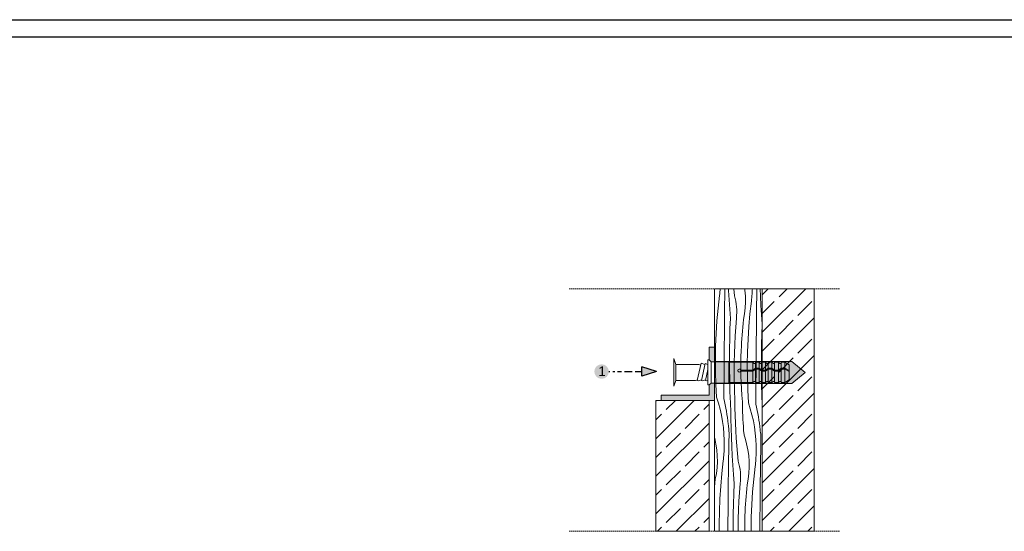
# Model space of a CAD drawing. Header units: millimetres. Extents: x -7248 to 55402, y 95 to 28230.
# Tile 5 of 10: x 26345 to 41160, y 20535 to 28230. Entities that reach past the tile are written whole.
import ezdxf

# ---------------------------------------------------------------- set-up
doc = ezdxf.new("R2010")
doc.units = ezdxf.units.MM
doc.linetypes.add('Hidden Line', pattern=[30, 20, -10])
for name, color, linetype, lineweight in [('2D - Ogolne101', 252, 'Continuous', 13), ('2D - Ogolne5', 161, 'Continuous', 25), ('2D - Ogolne61', 251, 'Continuous', 20), ('2D - Ogolne82', 9, 'Continuous', 20), ('2D Drafting - General102', 254, 'Continuous', 13), ('2D Drafting - General121', 255, 'Continuous', 0), ('2D Drafting - General2', 251, 'Continuous', 15), ('2D Drafting - General5', 161, 'Continuous', 25), ('2D Drafting - General81', 251, 'Continuous', 20), ('Opisy - Tekst121', 255, 'Continuous', 0)]:
    doc.layers.add(name, color=color, linetype=linetype, lineweight=lineweight)
doc.styles.add('GENERATED_STYLE_5', font='arial.ttf')
pattern_1 = [(45, (412961, -308702.5), (-282.8427, 282.8427), []), (45, (412819.6, -308561.07), (-282.8427, 282.8427), [300, -100])]

# ---------------------------------------------------------------- blocks, each defined once
blk = doc.blocks.new('*X4')
at = {"layer": '2D Drafting - General81', "linetype": 'Continuous'}
for p, q in [((-94027.1, 83148.3), (-94021.7, 83195.8)), ((-94021.7, 83195.8), (-94020.9, 83202.6)), ((-94020.9, 83202.6), (-94020.2, 83209.4)), ((-94020.2, 83209.4), (-94019.6, 83216.3)), ((-94019.6, 83216.3), (-94019.2, 83221.3)), ((-94002.2, 83165.6), (-94001.9, 83186.5)), ((-94001.9, 83186.5), (-94001.6, 83207.4)), ((-94001.6, 83207.4), (-94001.4, 83221.3)), ((-93987.6, 83214.5), (-93987.9, 83221.3)), ((-93985.6, 83179.6), (-93987.6, 83214.5)), ((-93965.7, 83195), (-93968.2, 83221.3)), ((-93962.6, 83184.8), (-93965.7, 83195)), ((-93925.9, 83215.9), (-93926.7, 83221.3)), ((-93924.1, 83193.8), (-93925.9, 83215.9)), ((-93923.8, 83171.6), (-93924.1, 83193.8)), ((-93900.9, 83181.4), (-93900.1, 83188.3)), ((-93900.1, 83188.3), (-93899.5, 83195.1)), ((-93899.5, 83195.1), (-93899, 83202)), ((-93899, 83202), (-93898.5, 83208.8)), ((-93898.5, 83208.8), (-93898.2, 83215.7)), ((-93898.2, 83215.7), (-93898, 83221.3)), ((-93881.8, 83165.3), (-93881.5, 83186.2)), ((-93881.5, 83186.2), (-93881.2, 83207.1)), ((-93881.2, 83207.1), (-93880.9, 83221.3)), ((-93867.5, 83193.3), (-93868.9, 83221.3)), ((-93865.5, 83158.5), (-93867.5, 83193.3)), ((-94002.4, 83144.7), (-94002.2, 83165.6)), ((-93983.3, 83144.8), (-93985.6, 83179.6)), ((-93960.2, 83174.3), (-93962.6, 83184.8)), ((-93958.3, 83163.8), (-93960.2, 83174.3)), ((-93957.1, 83153.1), (-93958.3, 83163.8)), ((-93956.5, 83142.4), (-93957.1, 83153.1)), ((-93927.4, 83127.4), (-93924.9, 83149.4)), ((-93924.9, 83149.4), (-93923.8, 83171.6)), ((-93907, 83127.1), (-93901.7, 83174.6)), ((-93901.7, 83174.6), (-93900.9, 83181.4)), ((-93882.1, 83144.4), (-93881.8, 83165.3)), ((-93863.2, 83123.6), (-93865.5, 83158.5)), ((-94031.3, 83100.6), (-94027.1, 83148.3)), ((-94003, 83084.5), (-94002.6, 83123.8)), ((-94002.6, 83123.8), (-94002.4, 83144.7)), ((-93980.7, 83110), (-93983.3, 83144.8)), ((-93958.2, 83110.3), (-93957, 83121)), ((-93957, 83121), (-93956.4, 83131.7)), ((-93956.4, 83131.7), (-93956.5, 83142.4)), ((-93931.4, 83105.6), (-93927.4, 83127.4)), ((-93911.2, 83079.5), (-93907, 83127.1)), ((-93882.6, 83102.6), (-93882.4, 83123.5)), ((-93882.4, 83123.5), (-93882.1, 83144.4)), ((-93860.6, 83088.8), (-93863.2, 83123.6)), ((-94034.4, 83052.9), (-94031.3, 83100.6)), ((-94003.3, 83045.1), (-94003, 83084.5)), ((-93982.1, 83071.8), (-93980.7, 83110)), ((-93962.7, 83044.4), (-93960.6, 83077.3)), ((-93960.6, 83077.3), (-93958.2, 83110.3)), ((-93935.6, 83062.3), (-93934.3, 83076.7)), ((-93934.3, 83076.7), (-93932.9, 83091.1)), ((-93932.9, 83091.1), (-93931.4, 83105.6)), ((-93914.3, 83031.7), (-93911.2, 83079.5)), ((-93882.9, 83063.3), (-93882.6, 83102.6)), ((-93862.1, 83050.7), (-93860.6, 83088.8)), ((-94036.3, 83005.1), (-94034.4, 83052.9)), ((-94003.7, 83005.8), (-94003.3, 83045.1)), ((-93983.2, 83033.7), (-93982.1, 83071.8)), ((-93964.2, 83011.4), (-93962.7, 83044.4)), ((-93937.7, 83033.3), (-93936.7, 83047.8)), ((-93936.7, 83047.8), (-93935.6, 83062.3)), ((-93883.3, 83024), (-93882.9, 83063.3)), ((-93863.1, 83012.5), (-93862.1, 83050.7)), ((-94037.1, 82957.3), (-94036.3, 83005.1)), ((-94004, 82966.4), (-94003.7, 83005.8)), ((-93983.8, 82995.6), (-93983.2, 83033.7)), ((-93965.3, 82978.3), (-93964.2, 83011.4)), ((-93940, 82989.8), (-93939.4, 83004.3)), ((-93939.4, 83004.3), (-93938.6, 83018.8)), ((-93938.6, 83018.8), (-93937.7, 83033.3)), ((-93916.2, 82984), (-93914.3, 83031.7)), ((-93883.6, 82984.6), (-93883.3, 83024)), ((-93863.7, 82974.4), (-93863.1, 83012.5)), ((-94004.3, 82927.1), (-94004, 82966.4)), ((-93984, 82957.4), (-93983.8, 82995.6)), ((-93966, 82945.3), (-93965.3, 82978.3)), ((-93941.1, 82941.6), (-93940.7, 82965.7)), ((-93940.7, 82965.7), (-93940, 82989.8)), ((-93917.1, 82936.2), (-93916.2, 82984)), ((-93883.9, 82945.3), (-93883.6, 82984.6)), ((-93864, 82936.2), (-93863.7, 82974.4)), ((-94036.8, 82909.5), (-94037.1, 82957.3)), ((-94004.5, 82887.8), (-94004.3, 82927.1)), ((-93983.9, 82919.2), (-93984, 82957.4)), ((-93966.2, 82912.2), (-93966, 82945.3)), ((-93941.1, 82917.4), (-93941.1, 82941.6)), ((-93916.8, 82888.3), (-93917.1, 82936.2)), ((-93884.2, 82905.9), (-93883.9, 82945.3)), ((-93863.8, 82898.1), (-93864, 82936.2)), ((-94035.4, 82861.7), (-94036.8, 82909.5)), ((-93983.3, 82881.1), (-93983.9, 82919.2)), ((-93966, 82879.2), (-93966.2, 82912.2)), ((-93940.7, 82893.3), (-93941.1, 82917.4)), ((-93940, 82869.1), (-93940.7, 82893.3)), ((-93884.5, 82866.6), (-93884.2, 82905.9)), ((-93863.2, 82859.9), (-93863.8, 82898.1)), ((-94032.9, 82814), (-94035.4, 82861.7)), ((-94004.8, 82848.4), (-94004.5, 82887.8)), ((-93982.3, 82842.9), (-93983.3, 82881.1)), ((-93965.3, 82846.2), (-93966, 82879.2)), ((-93938.9, 82845), (-93940, 82869.1)), ((-93915.4, 82840.5), (-93916.8, 82888.3)), ((-93884.7, 82827.2), (-93884.5, 82866.6)), ((-93862.2, 82821.8), (-93863.2, 82859.9)), ((-94005.1, 82809.1), (-94004.8, 82848.4)), ((-93980.9, 82804.8), (-93982.3, 82842.9)), ((-93965.1, 82840.6), (-93965.3, 82846.2)), ((-93965, 82835.1), (-93965.1, 82840.6)), ((-93964.8, 82829.5), (-93965, 82835.1)), ((-93964.6, 82824), (-93964.8, 82829.5)), ((-93964.4, 82818.4), (-93964.6, 82824)), ((-93964.2, 82812.9), (-93964.4, 82818.4)), ((-93937.4, 82820.9), (-93938.9, 82845)), ((-93935.6, 82796.8), (-93937.4, 82820.9)), ((-93912.8, 82792.8), (-93915.4, 82840.5)), ((-93885, 82787.9), (-93884.7, 82827.2)), ((-93860.9, 82783.6), (-93862.2, 82821.8)), ((-94032.9, 82814), (-94025.7, 82791.6)), ((-94025.7, 82791.6), (-94019.4, 82768.9)), ((-94005.1, 82809.1), (-94002.4, 82797.1)), ((-94002.4, 82797.1), (-93999.8, 82785.1)), ((-93999.8, 82785.1), (-93997.5, 82773)), ((-93980.7, 82800.1), (-93980.9, 82804.8)), ((-93980.5, 82795.5), (-93980.7, 82800.1)), ((-93980.3, 82790.8), (-93980.5, 82795.5)), ((-93980.1, 82786.1), (-93980.3, 82790.8)), ((-93979.9, 82781.4), (-93980.1, 82786.1)), ((-93979.7, 82776.8), (-93979.9, 82781.4)), ((-93963.9, 82807.3), (-93964.2, 82812.9)), ((-93963.7, 82801.8), (-93963.9, 82807.3)), ((-93963.3, 82773.2), (-93963.7, 82801.8)), ((-93935.4, 82783.5), (-93935.6, 82796.8)), ((-93935, 82770.2), (-93935.4, 82783.5)), ((-93912.8, 82792.8), (-93905.6, 82770.4)), ((-93885, 82787.9), (-93882.3, 82775.9)), ((-93860.7, 82779), (-93860.9, 82783.6)), ((-93860.5, 82775.9), (-93860.7, 82779)), ((-94019.4, 82768.9), (-94014.2, 82746)), ((-94014.2, 82746), (-94010, 82722.8)), ((-93997.5, 82773), (-93995.4, 82761)), ((-93995.4, 82761), (-93993.5, 82748.8)), ((-93993.5, 82748.8), (-93991.8, 82736.7)), ((-93979.4, 82772.1), (-93979.7, 82776.8)), ((-93979.2, 82767.4), (-93979.4, 82772.1)), ((-93978.6, 82732.5), (-93979.2, 82767.4)), ((-93962.6, 82744.6), (-93963.3, 82773.2)), ((-93961.6, 82716.1), (-93962.6, 82744.6)), ((-93934.6, 82756.9), (-93935, 82770.2)), ((-93934, 82743.6), (-93934.6, 82756.9)), ((-93933.4, 82730.3), (-93934, 82743.6)), ((-93905.6, 82770.4), (-93899.4, 82747.7)), ((-93899.4, 82747.7), (-93894.1, 82724.8)), ((-93882.3, 82775.9), (-93879.8, 82763.9)), ((-93879.8, 82763.9), (-93877.5, 82751.9)), ((-93877.5, 82751.9), (-93875.3, 82739.8)), ((-94010, 82722.8), (-94006.8, 82699.5)), ((-93991.8, 82736.7), (-93990.2, 82724.5)), ((-93990.2, 82724.5), (-93988.9, 82712.3)), ((-93988.1, 82707), (-93988.9, 82712.3)), ((-93987.4, 82701.7), (-93988.1, 82707)), ((-93977.7, 82697.6), (-93978.6, 82732.5)), ((-93960.3, 82687.5), (-93961.6, 82716.1)), ((-93932.6, 82717), (-93933.4, 82730.3)), ((-93931.8, 82703.7), (-93932.6, 82717)), ((-93894.1, 82724.8), (-93889.9, 82701.7)), ((-93875.3, 82739.8), (-93873.4, 82727.7)), ((-93873.4, 82727.7), (-93871.7, 82715.5)), ((-93871.7, 82715.5), (-93870.2, 82703.3)), ((-94006.8, 82699.5), (-94004.7, 82676.1)), ((-94004.7, 82676.1), (-94003.6, 82652.6)), ((-93986.8, 82696.3), (-93987.4, 82701.7)), ((-93986.4, 82691), (-93986.8, 82696.3)), ((-93986, 82685.6), (-93986.4, 82691)), ((-93986.3, 82648.6), (-93985.8, 82669.4)), ((-93985.8, 82680.2), (-93986, 82685.6)), ((-93985.8, 82674.8), (-93985.8, 82680.2)), ((-93985.8, 82669.4), (-93985.8, 82674.8)), ((-93976.6, 82662.7), (-93977.7, 82697.6)), ((-93958.6, 82659), (-93960.3, 82687.5)), ((-93930.9, 82690.4), (-93931.8, 82703.7)), ((-93930.7, 82686.4), (-93930.9, 82690.4)), ((-93930.4, 82682.5), (-93930.7, 82686.4)), ((-93929.9, 82678.6), (-93930.4, 82682.5)), ((-93929.3, 82674.7), (-93929.9, 82678.6)), ((-93928.6, 82670.8), (-93929.3, 82674.7)), ((-93927.7, 82666.9), (-93928.6, 82670.8)), ((-93889.9, 82701.7), (-93886.8, 82678.4)), ((-93886.8, 82678.4), (-93884.7, 82654.9)), ((-93870.2, 82703.3), (-93868.8, 82691.1)), ((-93868, 82685.8), (-93868.8, 82691.1)), ((-93867.3, 82680.5), (-93868, 82685.8)), ((-93866.7, 82675.1), (-93867.3, 82680.5)), ((-93866.3, 82669.8), (-93866.7, 82675.1)), ((-93866, 82664.4), (-93866.3, 82669.8)), ((-94039.6, 82659.2), (-94040.5, 82662.3)), ((-94035, 82637.5), (-94039.6, 82659.2)), ((-94031.8, 82615.5), (-94035, 82637.5)), ((-94003.6, 82652.6), (-94003.6, 82629.1)), ((-93986.7, 82627.7), (-93986.3, 82648.6)), ((-93975.1, 82627.8), (-93976.6, 82662.7)), ((-93956.5, 82630.5), (-93958.6, 82659)), ((-93954.2, 82602), (-93956.5, 82630.5)), ((-93926.7, 82663.1), (-93927.7, 82666.9)), ((-93925.6, 82659.3), (-93926.7, 82663.1)), ((-93919.6, 82638), (-93925.6, 82659.3)), ((-93914.9, 82616.3), (-93919.6, 82638)), ((-93884.7, 82654.9), (-93883.6, 82631.4)), ((-93883.6, 82631.4), (-93883.5, 82607.9)), ((-93866.2, 82627.4), (-93865.8, 82648.3)), ((-93865.8, 82659), (-93866, 82664.4)), ((-93865.7, 82653.7), (-93865.8, 82659)), ((-93865.8, 82648.3), (-93865.7, 82653.7)), ((-94030, 82593.4), (-94031.8, 82615.5)), ((-94029.7, 82571.2), (-94030, 82593.4)), ((-94006, 82587.9), (-94005.4, 82594.8)), ((-94005.4, 82594.8), (-94004.8, 82601.6)), ((-94004.8, 82601.6), (-94004.4, 82608.5)), ((-94004.4, 82608.5), (-94004, 82615.4)), ((-94004, 82615.4), (-94003.8, 82622.2)), ((-94003.8, 82622.2), (-94003.6, 82629.1)), ((-93987.4, 82585.9), (-93987, 82606.8)), ((-93987, 82606.8), (-93986.7, 82627.7)), ((-93973.4, 82593), (-93975.1, 82627.8)), ((-93951.5, 82573.5), (-93954.2, 82602)), ((-93911.7, 82594.4), (-93914.9, 82616.3)), ((-93909.9, 82572.3), (-93911.7, 82594.4)), ((-93884.3, 82587.3), (-93884, 82594.2)), ((-93884, 82594.2), (-93883.7, 82601)), ((-93883.7, 82601), (-93883.5, 82607.9)), ((-93867, 82585.6), (-93866.6, 82606.5)), ((-93866.6, 82606.5), (-93866.2, 82627.4)), ((-94030.8, 82549.1), (-94029.7, 82571.2)), ((-94012.8, 82526.8), (-94007.5, 82574.3)), ((-94007.5, 82574.3), (-94006.7, 82581.1)), ((-94006.7, 82581.1), (-94006, 82587.9)), ((-93988, 82544.1), (-93987.7, 82565)), ((-93987.7, 82565), (-93987.4, 82585.9)), ((-93971.4, 82558.1), (-93973.4, 82593)), ((-93969.1, 82523.3), (-93971.4, 82558.1)), ((-93948.4, 82563.2), (-93951.5, 82573.5)), ((-93946, 82552.8), (-93948.4, 82563.2)), ((-93909.6, 82550.1), (-93909.9, 82572.3)), ((-93887.4, 82553.1), (-93886.6, 82559.9)), ((-93886.6, 82559.9), (-93885.9, 82566.8)), ((-93885.9, 82566.8), (-93885.3, 82573.6)), ((-93885.3, 82573.6), (-93884.8, 82580.5)), ((-93884.8, 82580.5), (-93884.3, 82587.3)), ((-93867.6, 82543.8), (-93867.3, 82564.7)), ((-93867.3, 82564.7), (-93867, 82585.6)), ((-94037.3, 82505.2), (-94033.3, 82527.1)), ((-94033.3, 82527.1), (-94030.8, 82549.1)), ((-94017.1, 82479.1), (-94012.8, 82526.8)), ((-93988.4, 82502.3), (-93988.2, 82523.2)), ((-93988.2, 82523.2), (-93988, 82544.1)), ((-93966.5, 82488.5), (-93969.1, 82523.3)), ((-93944.1, 82542.2), (-93946, 82552.8)), ((-93942.9, 82531.6), (-93944.1, 82542.2)), ((-93942.2, 82520.9), (-93942.9, 82531.6)), ((-93942.2, 82510.2), (-93942.2, 82520.9)), ((-93913.2, 82505.9), (-93910.7, 82527.9)), ((-93910.7, 82527.9), (-93909.6, 82550.1)), ((-93892.8, 82505.6), (-93887.4, 82553.1)), ((-93868.1, 82502), (-93867.9, 82522.9)), ((-93867.9, 82522.9), (-93867.6, 82543.8)), ((-94040.2, 82476.4), (-94038.8, 82490.8)), ((-94038.8, 82490.8), (-94037.3, 82505.2)), ((-93988.8, 82463), (-93988.4, 82502.3)), ((-93967.9, 82450.3), (-93966.5, 82488.5)), ((-93946.4, 82455.8), (-93944, 82488.8)), ((-93944, 82488.8), (-93942.8, 82499.4)), ((-93942.8, 82499.4), (-93942.2, 82510.2)), ((-93918.7, 82469.6), (-93917.2, 82484.1)), ((-93917.2, 82484.1), (-93913.2, 82505.9)), ((-93897, 82458), (-93892.8, 82505.6)), ((-93868.4, 82481.1), (-93868.1, 82502)), ((-94040.5, 82472.4), (-94040.2, 82476.4)), ((-94020.1, 82431.4), (-94017.1, 82479.1)), ((-93989.1, 82423.6), (-93988.8, 82463)), ((-93969, 82412.2), (-93967.9, 82450.3)), ((-93948.4, 82422.8), (-93946.4, 82455.8)), ((-93921.4, 82440.7), (-93920.1, 82455.2)), ((-93920.1, 82455.2), (-93918.7, 82469.6)), ((-93900.1, 82410.2), (-93897, 82458)), ((-93868.7, 82441.8), (-93868.4, 82481.1)), ((-94022.1, 82383.6), (-94020.1, 82431.4)), ((-93989.4, 82384.3), (-93989.1, 82423.6)), ((-93969.6, 82374), (-93969, 82412.2)), ((-93950, 82389.8), (-93948.4, 82422.8)), ((-93924.4, 82397.3), (-93923.5, 82411.8)), ((-93923.5, 82411.8), (-93922.5, 82426.3)), ((-93922.5, 82426.3), (-93921.4, 82440.7)), ((-93902, 82362.5), (-93900.1, 82410.2)), ((-93869, 82402.4), (-93868.7, 82441.8)), ((-94022.9, 82335.8), (-94022.1, 82383.6)), ((-93989.8, 82344.9), (-93989.4, 82384.3)), ((-93969.8, 82335.9), (-93969.6, 82374)), ((-93951.1, 82356.8), (-93950, 82389.8)), ((-93925.8, 82368.3), (-93925.1, 82382.8)), ((-93925.1, 82382.8), (-93924.4, 82397.3)), ((-93869.4, 82363.1), (-93869, 82402.4)), ((-94022.8, 82309.4), (-94022.9, 82335.8)), ((-93990, 82309.4), (-93989.8, 82344.9)), ((-93969.7, 82309.4), (-93969.8, 82335.9)), ((-93951.8, 82323.8), (-93951.1, 82356.8)), ((-93926.8, 82320.1), (-93926.5, 82344.2)), ((-93926.5, 82344.2), (-93925.8, 82368.3)), ((-93902.9, 82314.7), (-93902, 82362.5)), ((-93869.7, 82323.8), (-93869.4, 82363.1)), ((-93951.9, 82309.4), (-93951.8, 82323.8)), ((-93926.8, 82309.4), (-93926.8, 82320.1)), ((-93902.8, 82309.4), (-93902.9, 82314.7)), ((-93869.8, 82309.4), (-93869.7, 82323.8))]:
    blk.add_line(p, q, dxfattribs=at)
blk = doc.blocks.new('Wype_nienie_79')
at = {"layer": '2D Drafting - General2', "linetype": 'Continuous'}
for p, q in [((-93860.5, 83221.3), (-94040.5, 83221.3)), ((-94040.5, 83221.3), (-94040.5, 82309.4)), ((-93860.5, 82309.4), (-93860.5, 83221.3)), ((-94040.5, 82309.4), (-93860.5, 82309.4))]:
    blk.add_line(p, q, dxfattribs=at)
at = {"layer": '2D Drafting - General81', "linetype": 'Continuous'}
blk.add_blockref('*X4', (0, 0), dxfattribs=at)

msp = doc.modelspace()

# ---------------------------------------------------------------- hatches: boundary and pattern name
at = {"layer": '2D - Ogolne5', "linetype": 'Continuous'}
msp.add_hatch(color=256, dxfattribs=at).paths.add_polyline_path([(35100.84, 22828.15, 1), (35100.84, 23047.22, 1)], flags=0)
at = {"layer": '2D Drafting - General102', "linetype": 'Continuous'}
for points in [[(36718.88, 23303.15), (36798.88, 23303.15), (36798.88, 23083.76), (36748.11, 23083.76), (36718.88, 23112.99)], [(36718.88, 22583.15), (36718.88, 22736.32), (36748.11, 22765.54), (36798.88, 22765.54), (36798.88, 22503.15), (35998.88, 22503.15), (35998.88, 22583.15)]]:
    msp.add_hatch(color=256, dxfattribs=at).paths.add_polyline_path(points)
at = {"layer": '2D Drafting - General121', "linetype": 'Continuous'}
msp.add_hatch(color=256, dxfattribs=at).paths.add_polyline_path([(36798.88, 23090.54), (37962.79, 23090.54), (38161.81, 22924.65), (37962.79, 22758.77), (36798.88, 22758.77), (36798.88, 23083.76)])
at = {"layer": '2D Drafting - General5', "linetype": 'Continuous'}
msp.add_hatch(color=256, dxfattribs=at).paths.add_polyline_path([(35708.35, 23006.79), (35708.35, 22868.59), (35924.74, 22937.69)], flags=0)
at = {"layer": '2D Drafting - General81', "linetype": 'Continuous'}
h = msp.add_hatch(dxfattribs=at)
h.set_pattern_fill('SOLID___DASHED', color=256, scale=4, style=0, pattern_type=2)
h.set_pattern_definition(pattern_1)
h.paths.add_polyline_path([(37518.88, 20534.93), (38301.06, 20534.93), (38301.06, 24182.59), (37518.88, 24182.59)])
h = msp.add_hatch(dxfattribs=at)
h.set_pattern_fill('SOLID___DASHED', color=256, scale=4, style=0, pattern_type=2)
h.set_pattern_definition(pattern_1)
h.paths.add_polyline_path([(35918.88, 20534.93), (36718.88, 20534.93), (36718.88, 22503.15), (35918.88, 22503.15)])

# ---------------------------------------------------------------- linework, layer by layer
at = {"layer": '2D - Ogolne101', "linetype": 'Continuous'}
for p, q in [((36220.05, 23044.66), (36186.33, 23131.79)), ((36186.33, 23131.79), (36186.33, 22717.51)), ((36565.68, 23044.66), (36220.05, 23044.66)), ((36220.05, 23044.66), (36220.05, 22804.65)), ((36220.05, 22804.65), (36220.05, 23044.66)), ((36597.87, 23061.84), (36540.66, 22804.65)), ((36591.86, 23035.29), (36565.68, 23044.66)), ((36654.41, 23041.61), (36597.87, 23061.84)), ((36658.5, 23059.98), (36601.7, 22804.65)), ((36698.88, 23045.53), (36658.5, 23059.98)), ((36698.88, 22967.13), (36662.74, 22804.65)), ((36220.05, 22804.65), (36186.33, 22717.51)), ((36513.69, 22804.65), (36220.05, 22804.65)), ((36513.69, 22804.65), (36542.37, 22812.33)), ((36540.66, 22804.65), (36555.25, 22799.43)), ((36555.25, 22799.43), (36603.41, 22812.33)), ((36601.7, 22804.65), (36616.29, 22799.43)), ((36616.29, 22799.43), (36664.45, 22812.33)), ((36662.74, 22804.65), (36677.33, 22799.43)), ((36677.33, 22799.43), (36698.88, 22805.21))]:
    msp.add_line(p, q, dxfattribs=at)
at = {"layer": '2D - Ogolne5', "linetype": 'Continuous'}
for p, q in [((35708.35, 22868.59), (35708.35, 23006.79)), ((35924.74, 22937.69), (35708.35, 23006.79)), ((35210.38, 22937.69), (35225.02, 22937.69)), ((35268.93, 22937.69), (35298.21, 22937.69)), ((35342.13, 22937.69), (35400.68, 22937.69)), ((35444.6, 22937.69), (35561.7, 22937.69)), ((35605.62, 22937.69), (35708.35, 22937.69)), ((35924.74, 22937.69), (35708.35, 22868.59))]:
    msp.add_line(p, q, dxfattribs=at)
at = {"layer": '2D - Ogolne61', "linetype": 'Continuous'}
for p, q in [((36798.88, 23090.54), (37962.79, 23090.54)), ((37962.79, 23090.54), (38161.81, 22924.65)), ((37962.79, 22758.77), (38161.81, 22924.65)), ((36798.88, 22758.77), (37962.79, 22758.77))]:
    msp.add_line(p, q, dxfattribs=at)
at = {"layer": '2D - Ogolne82', "linetype": 'Continuous'}
for p, q in [((36718.83, 23113.04), (36698.88, 23113.04)), ((36698.88, 23113.04), (36698.88, 22913.65)), ((36748.11, 23083.76), (36718.83, 23113.04)), ((37017.11, 23083.76), (36748.11, 23083.76)), ((36748.11, 23083.76), (36748.11, 22765.54)), ((37023.84, 23077.03), (37017.11, 23083.76)), ((37017.11, 23083.76), (37017.11, 22765.54)), ((37375.85, 23077.03), (37023.84, 23077.03)), ((37023.84, 22772.28), (37023.84, 23077.03)), ((37396.09, 23061.03), (37375.85, 23077.03)), ((37375.85, 23077.03), (37375.85, 22772.28)), ((37416.09, 22990.99), (37375.85, 22959.92)), ((37416.09, 22974.99), (37375.85, 22943.92)), ((37416.09, 23061.03), (37396.09, 23061.03)), ((37416.09, 23077.03), (37416.09, 23061.03)), ((37472.09, 23077.03), (37416.09, 23077.03)), ((37416.09, 23077.03), (37416.09, 22772.28)), ((37472.09, 22990.99), (37416.09, 22990.99)), ((37472.09, 22974.99), (37416.09, 22974.99)), ((37492.33, 23061.03), (37472.09, 23077.03)), ((37472.09, 23077.03), (37472.09, 22772.28)), ((37512.33, 22959.92), (37472.09, 22990.99)), ((37512.33, 22943.92), (37472.09, 22974.99)), ((37512.33, 23061.03), (37492.33, 23061.03)), ((37512.33, 23077.03), (37512.33, 23061.03)), ((37568.33, 23077.03), (37512.33, 23077.03)), ((37512.33, 23077.03), (37512.33, 22772.28)), ((37588.58, 23061.03), (37568.33, 23077.03)), ((37568.33, 23077.03), (37568.33, 22772.28)), ((37608.58, 22990.99), (37568.33, 22959.92)), ((37608.58, 22974.99), (37568.33, 22943.92)), ((37608.58, 23061.03), (37588.58, 23061.03)), ((37608.58, 23077.03), (37608.58, 23061.03)), ((37664.58, 23077.03), (37608.58, 23077.03)), ((37608.58, 23077.03), (37608.58, 22772.28)), ((37664.58, 22990.99), (37608.58, 22990.99)), ((37664.58, 22974.99), (37608.58, 22974.99)), ((37684.82, 23061.03), (37664.58, 23077.03)), ((37664.58, 23077.03), (37664.58, 22772.28)), ((37704.82, 22959.92), (37664.58, 22990.99)), ((37704.82, 22943.92), (37664.58, 22974.99)), ((37704.82, 23061.03), (37684.82, 23061.03)), ((37704.82, 23077.03), (37704.82, 23061.03)), ((37760.82, 23077.03), (37704.82, 23077.03)), ((37704.82, 23077.03), (37704.82, 22772.28)), ((37781.06, 23061.03), (37760.82, 23077.03)), ((37760.82, 23077.03), (37760.82, 22772.28)), ((37801.06, 22990.99), (37760.82, 22959.92)), ((37801.06, 22974.99), (37760.82, 22943.92)), ((37801.06, 23061.03), (37781.06, 23061.03)), ((37801.06, 23077.03), (37801.06, 22772.28)), ((37857.06, 23077.03), (37801.06, 23077.03)), ((37857.06, 22990.99), (37801.06, 22990.99)), ((37857.06, 22974.99), (37801.06, 22974.99)), ((37924.01, 23038.38), (37857.06, 23077.03)), ((37857.06, 23077.03), (37857.06, 22772.28)), ((37924.01, 22952.34), (37857.06, 22990.99)), ((37924.01, 22936.34), (37857.06, 22974.99)), ((37924.01, 23038.38), (37924.01, 22810.93)), ((36698.88, 22736.27), (36698.88, 22918.79)), ((37375.85, 22959.92), (37195.72, 22959.92)), ((37375.85, 22943.92), (37195.72, 22943.92)), ((37568.33, 22959.92), (37512.33, 22959.92)), ((37568.33, 22943.92), (37512.33, 22943.92)), ((37760.82, 22959.92), (37704.82, 22959.92)), ((37760.82, 22943.92), (37704.82, 22943.92)), ((36718.83, 22736.27), (36698.88, 22736.27)), ((36748.11, 22765.54), (36718.83, 22736.27)), ((37017.11, 22765.54), (36748.11, 22765.54)), ((37023.84, 22772.28), (37017.11, 22765.54)), ((37375.85, 22772.28), (37023.84, 22772.28)), ((37396.09, 22788.28), (37375.85, 22772.28)), ((37416.09, 22788.28), (37396.09, 22788.28)), ((37416.09, 22772.28), (37416.09, 22788.28)), ((37472.09, 22772.28), (37416.09, 22772.28)), ((37492.33, 22788.28), (37472.09, 22772.28)), ((37512.33, 22788.28), (37492.33, 22788.28)), ((37512.33, 22772.28), (37512.33, 22788.28)), ((37568.33, 22772.28), (37512.33, 22772.28)), ((37588.58, 22788.28), (37568.33, 22772.28)), ((37608.58, 22788.28), (37588.58, 22788.28)), ((37608.58, 22772.28), (37608.58, 22788.28)), ((37664.58, 22772.28), (37608.58, 22772.28)), ((37684.82, 22788.28), (37664.58, 22772.28)), ((37704.82, 22788.28), (37684.82, 22788.28)), ((37704.82, 22772.28), (37704.82, 22788.28)), ((37760.82, 22772.28), (37704.82, 22772.28)), ((37781.06, 22788.28), (37760.82, 22772.28)), ((37801.06, 22788.28), (37781.06, 22788.28)), ((37857.06, 22772.28), (37801.06, 22772.28)), ((37924.01, 22810.93), (37857.06, 22772.28))]:
    msp.add_line(p, q, dxfattribs=at)
msp.add_arc((37174.55, 22951.92), 22.63, 20.701612, 339.298388, dxfattribs=at)
at = {"layer": '2D Drafting - General2', "linetype": 'Hidden Line'}
for p, q in [((34610.38, 24182.59), (38683.36, 24182.59)), ((34610.38, 20534.93), (38683.36, 20534.93))]:
    msp.add_line(p, q, dxfattribs=at)
at = {"layer": '2D Drafting - General2', "linetype": 'Continuous', "flags": 128}
for points in [[(37518.88, 20534.93), (38301.06, 20534.93), (38301.06, 24182.59), (37518.88, 24182.59)], [(36718.88, 23303.15), (36798.88, 23303.15), (36798.88, 23083.76), (36748.11, 23083.76), (36718.88, 23112.99)], [(36798.88, 23090.54), (37962.79, 23090.54), (38161.81, 22924.65), (37962.79, 22758.77), (36798.88, 22758.77), (36798.88, 23083.76)], [(36718.88, 22583.15), (36718.88, 22736.32), (36748.11, 22765.54), (36798.88, 22765.54), (36798.88, 22503.15), (35998.88, 22503.15), (35998.88, 22583.15)], [(35918.88, 20534.93), (36718.88, 20534.93), (36718.88, 22503.15), (35918.88, 22503.15)]]:
    msp.add_lwpolyline(points, close=True, dxfattribs=at)
at = {"layer": '2D Drafting - General5', "linetype": 'Continuous'}
for p, q in [((66.99, 28230.44), (55401.88, 28230.44)), ((326.63, 27970.8), (55142.23, 27970.8))]:
    msp.add_line(p, q, dxfattribs=at)

# ---------------------------------------------------------------- block references
at = {"layer": '2D Drafting - General81', "linetype": 'Continuous', "xscale": 4, "yscale": 4, "zscale": 4}
msp.add_blockref('Wype_nienie_79', (412961.01, -308702.49), dxfattribs=at)

# ---------------------------------------------------------------- texts
at = {"layer": 'Opisy - Tekst121', "linetype": 'Continuous', "insert": (35050.68, 23015.27), "char_height": 145.991, "attachment_point": 1, "style": 'GENERATED_STYLE_5'}
msp.add_mtext('{1}', dxfattribs=at)

doc.saveas('drawing.dxf')
